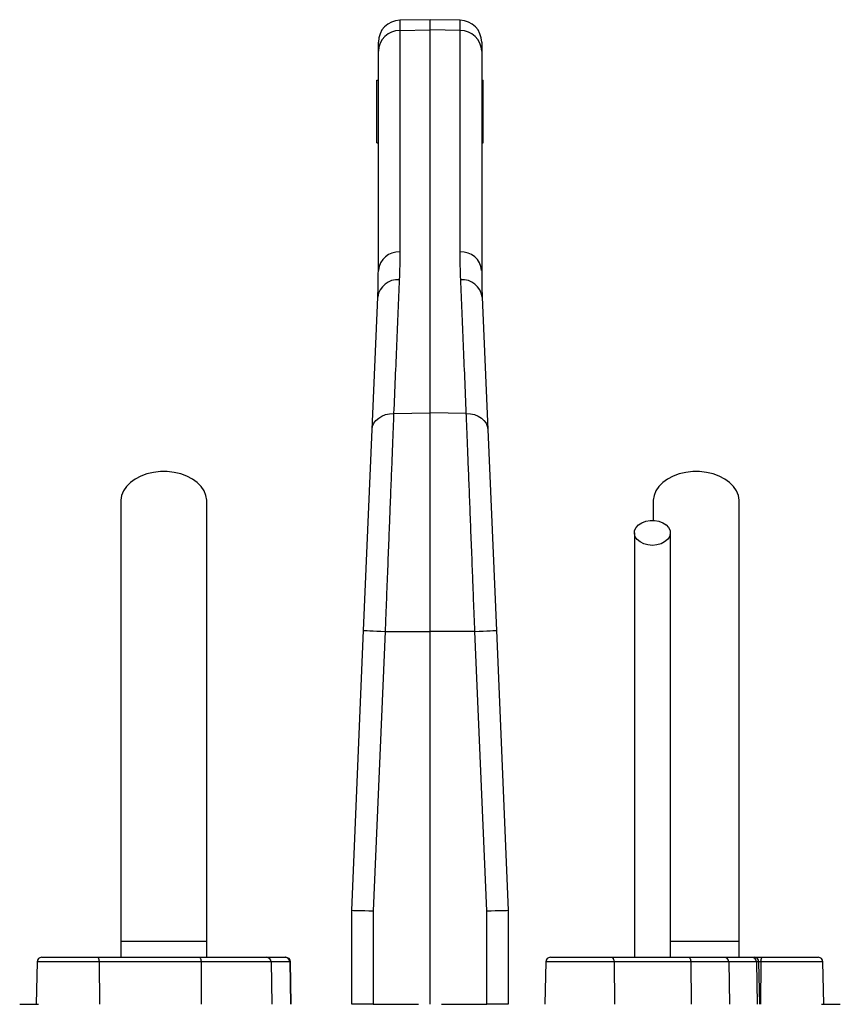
# Model space of a CAD drawing. Header units: millimetres. Extents: x 1132 to 2062, y 611 to 2775.
# Tile 10 of 10: x 1545 to 1807, y 2461 to 2775. Entities that reach past the tile are written whole.
import ezdxf

# ---------------------------------------------------------------- set-up
doc = ezdxf.new("R2010")
doc.units = ezdxf.units.MM

msp = doc.modelspace()

# ---------------------------------------------------------------- linework, layer by layer
at = {"color": 7, "linetype": 'Continuous', "lineweight": 25}
for p, q in [((1675.87, 2774.93), (1666.25, 2774.76)), ((1685.49, 2774.76), (1675.87, 2774.93)), ((1675.87, 2771.66), (1675.87, 2774.93)), ((1666.25, 2771.5), (1675.87, 2771.66)), ((1666.25, 2771.5), (1666.25, 2700.79)), ((1675.87, 2649.39), (1675.87, 2771.66)), ((1685.49, 2771.5), (1675.87, 2771.66)), ((1685.49, 2700.79), (1685.49, 2771.5)), ((1659.37, 2764.85), (1659.37, 2767.77)), ((1692.37, 2767.77), (1692.37, 2764.85)), ((1659.37, 2694.85), (1659.37, 2764.85)), ((1692.37, 2764.85), (1692.37, 2694.85)), ((1658.87, 2735.61), (1658.87, 2755.61)), ((1658.87, 2755.61), (1659.37, 2755.61)), ((1692.37, 2755.61), (1692.87, 2755.61)), ((1692.87, 2735.61), (1692.87, 2755.61)), ((1658.87, 2735.61), (1659.37, 2735.61)), ((1692.37, 2735.61), (1692.87, 2735.61)), ((1657.39, 2644.11), (1659.19, 2686.36)), ((1692.55, 2686.36), (1694.34, 2644.11)), ((1664.26, 2649.23), (1675.87, 2649.39)), ((1675.87, 2579.64), (1675.87, 2649.39)), ((1687.47, 2649.23), (1675.87, 2649.39)), ((1654.66, 2579.94), (1657.39, 2644.11)), ((1694.34, 2644.11), (1697.07, 2579.94)), ((1747.12, 2621.12), (1747.12, 2615.1)), ((1650.87, 2490.61), (1654.66, 2579.94)), ((1661.54, 2579.64), (1657.75, 2490.46)), ((1661.54, 2579.64), (1675.87, 2579.64)), ((1690.2, 2579.64), (1675.87, 2579.64)), ((1675.87, 2460.61), (1675.87, 2579.64)), ((1693.99, 2490.46), (1690.2, 2579.64)), ((1697.07, 2579.94), (1700.87, 2490.61)), ((1650.87, 2460.61), (1650.87, 2490.61)), ((1657.75, 2490.46), (1657.75, 2460.61)), ((1693.99, 2460.61), (1693.99, 2490.46)), ((1700.87, 2490.61), (1700.87, 2460.61)), ((1577.12, 2480.61), (1577.12, 2475.61)), ((1604.62, 2480.61), (1577.12, 2480.61)), ((1604.62, 2475.61), (1604.62, 2480.61)), ((1774.62, 2480.61), (1752.55, 2480.61)), ((1774.62, 2475.61), (1774.62, 2480.61)), ((1550.39, 2474.13), (1550.16, 2460.61)), ((1551.89, 2475.61), (1569.69, 2475.61)), ((1569.69, 2475.61), (1602.25, 2475.61)), ((1570.21, 2474.13), (1570.29, 2460.61)), ((1602.76, 2474.13), (1570.21, 2474.13)), ((1602.25, 2475.61), (1623.63, 2475.61)), ((1602.76, 2474.13), (1602.84, 2460.61)), ((1625.1, 2474.13), (1602.76, 2474.13)), ((1623.63, 2475.61), (1629.64, 2475.61)), ((1625.1, 2474.13), (1625.34, 2460.61)), ((1631.12, 2474.13), (1625.1, 2474.13)), ((1629.64, 2475.61), (1629.84, 2475.61)), ((1631.12, 2474.13), (1631.35, 2460.61)), ((1631.58, 2460.61), (1631.34, 2474.13)), ((1712.82, 2474.13), (1712.58, 2460.61)), ((1714.32, 2475.61), (1733.91, 2475.61)), ((1733.91, 2475.61), (1758.44, 2475.61)), ((1734.63, 2474.13), (1734.74, 2460.61)), ((1759.16, 2474.13), (1734.63, 2474.13)), ((1758.44, 2475.61), (1769.88, 2475.61)), ((1759.16, 2474.13), (1759.27, 2460.61)), ((1771.3, 2474.13), (1759.16, 2474.13)), ((1769.88, 2475.61), (1778.73, 2475.61)), ((1771.3, 2474.13), (1771.53, 2460.61)), ((1780.15, 2474.13), (1771.3, 2474.13)), ((1778.73, 2475.61), (1779.42, 2475.61)), ((1779.42, 2475.61), (1782.04, 2475.61)), ((1780.15, 2474.13), (1780.38, 2460.61)), ((1781.15, 2460.61), (1780.92, 2474.13)), ((1781.53, 2474.13), (1781.45, 2460.61)), ((1782.04, 2475.61), (1799.84, 2475.61)), ((1801.58, 2460.61), (1801.34, 2474.13)), ((1544.85, 2460.61), (1550.87, 2460.61)), ((1657.75, 2460.61), (1650.87, 2460.61)), ((1657.75, 2460.61), (1672.21, 2460.61)), ((1679.53, 2460.61), (1693.99, 2460.61)), ((1700.87, 2460.61), (1693.99, 2460.61)), ((1800.87, 2460.61), (1806.89, 2460.61))]:
    msp.add_line(p, q, dxfattribs=at)
at = {"color": 8, "linetype": 'Continuous', "lineweight": 25}
for p, q in [((1666.25, 2774.76), (1666.25, 2771.5)), ((1685.49, 2771.5), (1685.49, 2774.76)), ((1570.21, 2474.13), (1550.39, 2474.13)), ((1631.34, 2474.13), (1631.12, 2474.13)), ((1734.63, 2474.13), (1712.82, 2474.13)), ((1780.92, 2474.13), (1780.15, 2474.13)), ((1781.53, 2474.13), (1780.92, 2474.13)), ((1801.34, 2474.13), (1781.53, 2474.13))]:
    msp.add_line(p, q, dxfattribs=at)
at = {"color": 7, "linetype": 'Continuous', "lineweight": 25, "flags": 128}
for points in [[(1657.39, 2644.11), (1657.56, 2645.12), (1657.98, 2646.09), (1658.62, 2646.98), (1659.48, 2647.76), (1660.51, 2648.39), (1661.68, 2648.86), (1662.94, 2649.14), (1664.26, 2649.23)], [(1687.47, 2649.23), (1688.79, 2649.14), (1690.06, 2648.86), (1691.23, 2648.39), (1692.26, 2647.76), (1693.11, 2646.98), (1693.76, 2646.09), (1694.17, 2645.12), (1694.34, 2644.11)], [(1604.62, 2621.12), (1604.61, 2621.5), (1604.34, 2623.03), (1603.72, 2624.51), (1602.78, 2625.9), (1601.52, 2627.17), (1599.99, 2628.28), (1598.22, 2629.21), (1596.26, 2629.92), (1594.16, 2630.41), (1591.97, 2630.66), (1589.76, 2630.66), (1587.58, 2630.41), (1585.48, 2629.92), (1583.52, 2629.21), (1581.75, 2628.28), (1580.22, 2627.17), (1578.96, 2625.9), (1578.01, 2624.51), (1577.4, 2623.03), (1577.13, 2621.5), (1577.12, 2621.13)], [(1774.62, 2621.12), (1774.61, 2621.5), (1774.34, 2623.03), (1773.72, 2624.51), (1772.78, 2625.9), (1771.52, 2627.17), (1769.99, 2628.28), (1768.22, 2629.21), (1766.26, 2629.92), (1764.16, 2630.41), (1761.97, 2630.66), (1759.76, 2630.66), (1757.58, 2630.41), (1755.48, 2629.92), (1753.52, 2629.21), (1751.75, 2628.28), (1750.22, 2627.17), (1748.96, 2625.9), (1748.01, 2624.51), (1747.4, 2623.03), (1747.13, 2621.5), (1747.12, 2621.13)], [(1746.87, 2607.12), (1745.44, 2607.24), (1744.1, 2607.61), (1742.93, 2608.2), (1742.01, 2608.97), (1741.4, 2609.88), (1741.13, 2610.87), (1741.22, 2611.87), (1741.67, 2612.82), (1742.44, 2613.67), (1743.49, 2614.36), (1744.75, 2614.84), (1746.15, 2615.09), (1747.59, 2615.09), (1748.98, 2614.84), (1750.25, 2614.36), (1751.3, 2613.67), (1752.07, 2612.82), (1752.52, 2611.87), (1752.61, 2610.87), (1752.34, 2609.88), (1751.72, 2608.97), (1750.8, 2608.2), (1749.64, 2607.61), (1748.3, 2607.24), (1746.87, 2607.12)], [(1654.66, 2579.94), (1654.8, 2579.93), (1655.19, 2579.92), (1655.82, 2579.89), (1656.67, 2579.85), (1657.71, 2579.81), (1658.9, 2579.76), (1660.19, 2579.7), (1661.54, 2579.64)], [(1690.2, 2579.64), (1691.55, 2579.7), (1692.84, 2579.76), (1694.03, 2579.81), (1695.07, 2579.85), (1695.92, 2579.89), (1696.55, 2579.92), (1696.94, 2579.93), (1697.07, 2579.94)], [(1569.69, 2475.61), (1569.79, 2475.58), (1569.89, 2475.49), (1569.98, 2475.36), (1570.05, 2475.18), (1570.12, 2474.95), (1570.16, 2474.7), (1570.19, 2474.42), (1570.21, 2474.13)], [(1602.25, 2475.61), (1602.34, 2475.58), (1602.44, 2475.49), (1602.53, 2475.36), (1602.6, 2475.18), (1602.67, 2474.95), (1602.72, 2474.7), (1602.75, 2474.42), (1602.76, 2474.13)], [(1733.91, 2475.61), (1734.05, 2475.58), (1734.18, 2475.49), (1734.31, 2475.36), (1734.41, 2475.18), (1734.5, 2474.95), (1734.57, 2474.7), (1734.61, 2474.42), (1734.63, 2474.13)], [(1758.44, 2475.61), (1758.58, 2475.58), (1758.71, 2475.49), (1758.84, 2475.36), (1758.94, 2475.18), (1759.03, 2474.95), (1759.1, 2474.7), (1759.14, 2474.42), (1759.16, 2474.13)], [(1781.53, 2474.13), (1781.54, 2474.42), (1781.57, 2474.7), (1781.62, 2474.95), (1781.68, 2475.18), (1781.76, 2475.36), (1781.85, 2475.49), (1781.94, 2475.58), (1782.04, 2475.61)]]:
    msp.add_lwpolyline(points, dxfattribs=at)
at = {"color": 7, "linetype": 'Continuous', "lineweight": 25}
for centre, radius, start, end in [((1666.37, 2767.77), 7, 91, 180), ((1685.37, 2767.77), 7, 0, 89), ((1666.19, 2764.68), 6.82, 89.5237, 178.516), ((1685.55, 2764.68), 6.82, 1.484, 90.4763), ((1665.86, 2694.29), 6.51, 86.5877, 175.0365), ((1685.88, 2694.29), 6.51, 4.9635, 93.4123), ((1665.56, 2685.5), 6.43, 85.5649, 172.323), ((1686.17, 2685.5), 6.43, 7.677, 94.4351), ((1551.89, 2474.11), 1.5, 90, 179), ((1623.62, 2474.12), 1.49, 0.5546, 89.5683), ((1629.63, 2474.12), 1.49, 0.5546, 89.5683), ((1629.84, 2474.11), 1.5, 1, 90), ((1714.32, 2474.11), 1.5, 90, 179), ((1769.84, 2474.14), 1.46, 359.4868, 88.477), ((1778.69, 2474.14), 1.46, 359.4868, 88.477), ((1779.42, 2474.11), 1.5, 1, 90), ((1799.84, 2474.11), 1.5, 1, 90)]:
    msp.add_arc(centre, radius, start, end, dxfattribs=at)
for centre, major_axis, start_param, end_param in [((1657.87, 2490.46), (7, -0.15), 3.141593, 4.694944), ((1693.87, 2490.46), (7, 0.15), 4.729834, 6.283185)]:
    msp.add_ellipse(centre, major_axis=major_axis, ratio=0.000371, start_param=start_param, end_param=end_param, dxfattribs=at)
for points in [[(1666.25, 2700.79), (1666.25, 2697.89), (1666.19, 2694.93), (1666.06, 2691.91)], [(1685.68, 2691.91), (1685.55, 2694.93), (1685.49, 2697.89), (1685.49, 2700.79)], [(1659.19, 2686.36), (1659.31, 2689.25), (1659.37, 2692.08), (1659.37, 2694.85)], [(1692.37, 2694.85), (1692.37, 2692.08), (1692.43, 2689.25), (1692.55, 2686.36)]]:
    msp.add_open_spline(points, degree=3, dxfattribs=at)
for points, knots in [([(1666.06, 2691.91), (1665.92, 2688.61), (1665.78, 2685.24), (1665.49, 2678.37), (1665.34, 2674.88), (1664.89, 2664.21), (1664.58, 2656.84), (1664.26, 2649.23)], [0, 0, 0, 0, 0.25, 0.25, 0.5, 0.5, 1, 1, 1, 1]), ([(1687.47, 2649.23), (1687.31, 2653.04), (1687.16, 2656.78), (1686.85, 2664.15), (1686.69, 2667.77), (1686.24, 2678.44), (1685.96, 2685.3), (1685.68, 2691.91)], [0, 0, 0, 0, 0.25, 0.25, 0.5, 0.5, 1, 1, 1, 1]), ([(1664.26, 2649.23), (1664.18, 2647.12), (1664.09, 2644.87), (1663.95, 2641.3), (1663.9, 2640.07), (1663.81, 2637.57), (1663.76, 2636.29), (1663.6, 2632.37), (1663.5, 2629.66), (1663.28, 2624.05), (1663.16, 2621.14), (1662.99, 2616.63), (1662.93, 2615.1), (1662.81, 2612.02), (1662.74, 2610.47), (1662.56, 2605.78), (1662.44, 2602.61), (1662.18, 2596.19), (1662.06, 2592.93), (1661.86, 2587.98), (1661.8, 2586.31), (1661.67, 2582.98), (1661.6, 2581.31), (1661.54, 2579.64)], [0, 0, 0, 0, 0.125, 0.125, 0.1875, 0.1875, 0.25, 0.25, 0.375, 0.375, 0.5, 0.5, 0.5625, 0.5625, 0.625, 0.625, 0.75, 0.75, 0.875, 0.875, 0.9375, 0.9375, 1, 1, 1, 1]), ([(1690.2, 2579.64), (1690.07, 2582.98), (1689.94, 2586.31), (1689.74, 2591.27), (1689.68, 2592.93), (1689.55, 2596.22), (1689.49, 2597.85), (1689.3, 2602.69), (1689.17, 2605.87), (1688.93, 2612.1), (1688.81, 2615.17), (1688.63, 2619.67), (1688.57, 2621.16), (1688.46, 2624.09), (1688.4, 2625.52), (1688.24, 2629.74), (1688.13, 2632.44), (1687.93, 2637.62), (1687.83, 2640.11), (1687.69, 2643.67), (1687.65, 2644.83), (1687.56, 2647.09), (1687.51, 2648.18), (1687.47, 2649.23)], [0, 0, 0, 0, 0.125, 0.125, 0.1875, 0.1875, 0.25, 0.25, 0.375, 0.375, 0.5, 0.5, 0.5625, 0.5625, 0.625, 0.625, 0.75, 0.75, 0.875, 0.875, 0.9375, 0.9375, 1, 1, 1, 1]), ([(1577.12, 2621.12), (1577.12, 2618.19), (1577.12, 2612.37), (1577.12, 2603.59), (1577.12, 2594.71), (1577.12, 2585.65), (1577.12, 2576.29), (1577.12, 2566.56), (1577.12, 2556.82), (1577.12, 2547.17), (1577.12, 2537.69), (1577.12, 2528.03), (1577.12, 2517.3), (1577.12, 2505.58), (1577.12, 2493), (1577.12, 2484.71), (1577.12, 2480.61)], [0, 0, 0, 0, 0.079644, 0.158009, 0.235124, 0.311015, 0.385614, 0.459005, 0.531252, 0.593311, 0.65426, 0.714301, 0.773508, 0.85087, 0.926319, 1, 1, 1, 1]), ([(1604.62, 2480.61), (1604.62, 2483.14), (1604.62, 2488.41), (1604.62, 2496.62), (1604.62, 2505.43), (1604.62, 2514.09), (1604.62, 2522.51), (1604.62, 2530.55), (1604.62, 2538.8), (1604.62, 2547.55), (1604.62, 2556.69), (1604.62, 2566.11), (1604.62, 2575.42), (1604.62, 2584.6), (1604.62, 2593.69), (1604.62, 2602.76), (1604.62, 2611.9), (1604.62, 2618.01), (1604.62, 2621.12)], [0, 0, 0, 0, 0.045521, 0.094717, 0.147611, 0.204275, 0.251456, 0.300858, 0.352419, 0.406213, 0.470225, 0.53729, 0.607172, 0.679907, 0.755587, 0.834151, 0.915609, 1, 1, 1, 1]), ([(1774.62, 2480.61), (1774.62, 2483.14), (1774.62, 2488.41), (1774.62, 2496.62), (1774.62, 2505.43), (1774.62, 2514.09), (1774.62, 2522.51), (1774.62, 2530.55), (1774.62, 2538.8), (1774.62, 2547.55), (1774.62, 2556.69), (1774.62, 2566.11), (1774.62, 2575.42), (1774.62, 2584.6), (1774.62, 2593.69), (1774.62, 2602.76), (1774.62, 2611.9), (1774.62, 2618.01), (1774.62, 2621.12)], [0, 0, 0, 0, 0.045521, 0.094717, 0.147611, 0.204275, 0.251456, 0.300858, 0.352419, 0.406213, 0.470225, 0.53729, 0.607172, 0.679907, 0.755587, 0.834151, 0.915609, 1, 1, 1, 1]), ([(1741.12, 2611.12), (1741.12, 2609.14), (1741.12, 2605.41), (1741.12, 2600.11), (1741.12, 2595.42), (1741.12, 2591.34), (1741.12, 2587.57), (1741.12, 2583.91), (1741.12, 2580.09), (1741.12, 2575.11), (1741.12, 2568.84), (1741.12, 2561.11), (1741.12, 2553.4), (1741.12, 2545.74), (1741.12, 2538.27), (1741.12, 2530.74), (1741.12, 2524.62), (1741.12, 2519.99), (1741.12, 2516.48), (1741.12, 2512.38), (1741.12, 2507.42), (1741.12, 2501.64), (1741.12, 2495.04), (1741.12, 2487.64), (1741.12, 2481.06), (1741.12, 2476.96), (1741.12, 2475.61)], [0, 0, 0, 0, 0.055267, 0.10444, 0.147521, 0.184513, 0.21542, 0.248696, 0.281657, 0.315157, 0.376188, 0.437587, 0.499107, 0.551591, 0.604003, 0.655121, 0.702915, 0.723264, 0.744126, 0.769888, 0.800965, 0.83733, 0.878131, 0.923975, 0.974885, 1, 1, 1, 1]), ([(1752.62, 2475.61), (1752.62, 2477.31), (1752.62, 2481.95), (1752.62, 2489.11), (1752.62, 2496.64), (1752.62, 2502.89), (1752.62, 2508.14), (1752.62, 2512.84), (1752.62, 2519.5), (1752.62, 2528.21), (1752.62, 2538.64), (1752.62, 2548.06), (1752.62, 2556.53), (1752.62, 2564.02), (1752.62, 2570.92), (1752.62, 2576.18), (1752.62, 2580.32), (1752.62, 2583.83), (1752.62, 2588.02), (1752.62, 2592.88), (1752.62, 2598.38), (1752.62, 2604.54), (1752.62, 2608.85), (1752.62, 2611.12)], [0, 0, 0, 0, 0.031526, 0.086056, 0.132732, 0.171571, 0.202645, 0.231141, 0.260031, 0.328885, 0.39862, 0.468523, 0.527313, 0.585972, 0.642144, 0.694118, 0.718091, 0.748453, 0.785466, 0.82912, 0.879422, 0.93638, 1, 1, 1, 1])]:
    msp.add_open_spline(points, degree=3, knots=knots, dxfattribs=at)

doc.saveas('drawing.dxf')
